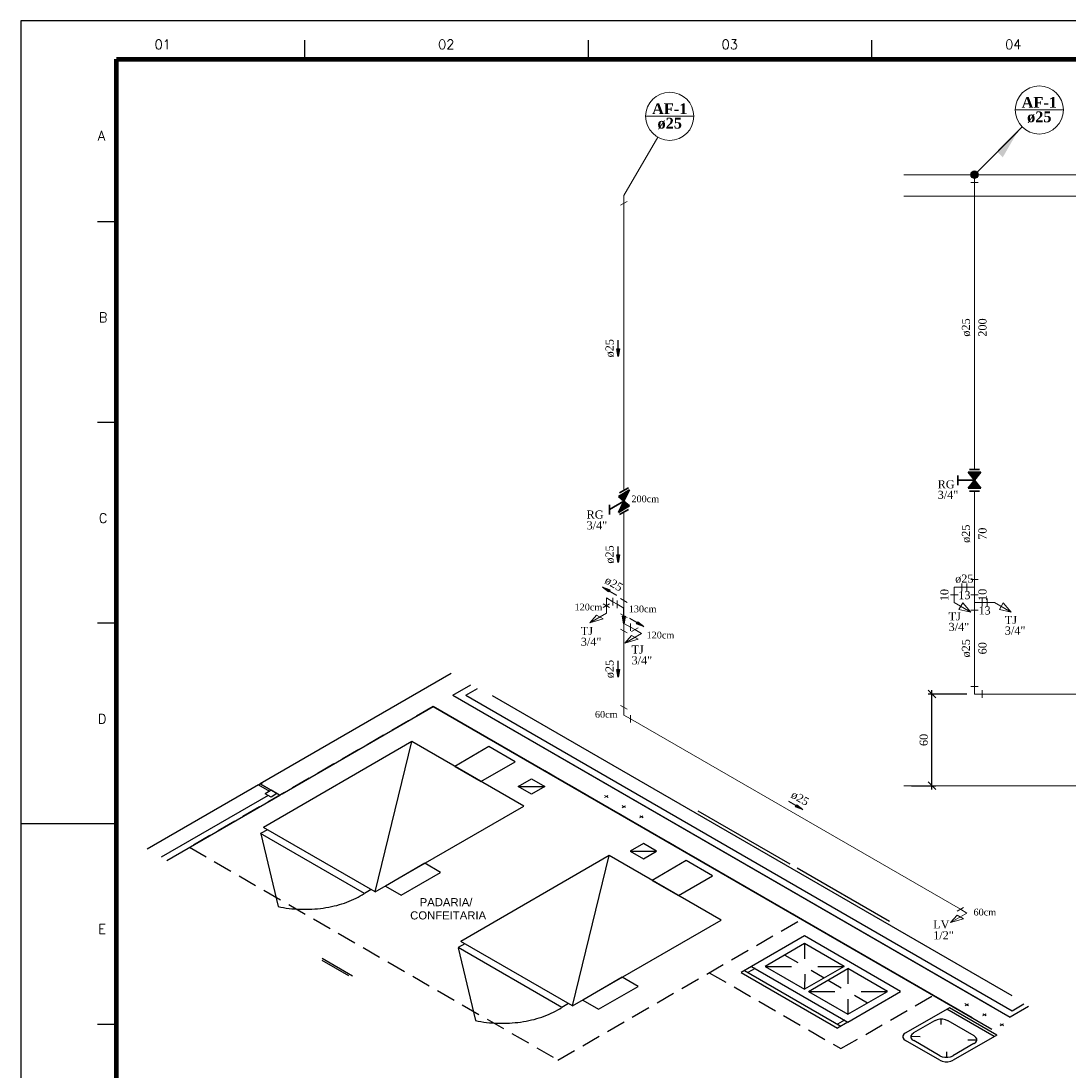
# Model space of a CAD drawing. Header units: millimetres. Extents: x 335 to 91625, y -1 to 84.
# Tile 5 of 38: x 335 to 363, y 56 to 84. Entities that reach past the tile are written whole.
import ezdxf

# ---------------------------------------------------------------- set-up
doc = ezdxf.new("R2010")
doc.units = ezdxf.units.MM
doc.header["$MEASUREMENT"] = 0
doc.linetypes.add('Dashed', pattern=[0.75, 0.5, -0.25])
for name, color, linetype, lineweight in [('AF-Colunas', 7, 'Continuous', 20), ('AF-Conexões detalhe', 7, 'Continuous', 20), ('AF-Indicação coluna', 5, 'Continuous', 20), ('AF-Sentido tubo', 7, 'Continuous', 20), ('AF-Textos coluna', 7, 'Continuous', 20), ('AF-Textos conexão', 7, 'Continuous', 20), ('AF-Textos tubo', 7, 'Continuous', 20), ('AF-Tubos detalhe', 5, 'Continuous', 20), ('DI-Eixos', 7, 'Continuous', 20), ('DI-Textos', 7, 'Continuous', 20), ('Simbolos', 1, 'Continuous', 30), ('SIMBOLOS INT', 8, 'Continuous', 5)]:
    doc.layers.add(name, color=color, linetype=linetype, lineweight=lineweight)
doc.layers.add('Margem', color=4, linetype='Continuous')
doc.styles.add('Arial', font='arial.ttf')
doc.styles.add('ROMANS', font='ROMANS')
doc.styles.add('TimesNewRoman', font='times.ttf')
doc.styles.add('TimesNewRomanN', font='timesbd.ttf')
doc.dimstyles.get("Standard").update_dxf_attribs({"dimtxt": 0.18, "dimasz": 0.18, "dimexe": 0.18, "dimexo": 0.0625, "dimgap": 0.09, "dimtad": 0, "dimtih": 1, "dimtoh": 1, "dimdec": 4, "dimzin": 0, "dimdsep": 46, "dimtxsty": 'Standard', "dimcen": 0.09, "dimadec": 0, "dimazin": 0, "dimtfac": 1, "dimtdec": 4, "dimtofl": 0, "dimtmove": 0, "dimatfit": 3, "dimfxl": 0, "dimtolj": 1, "dimtzin": 0, "dimarcsym": 0})
doc.dimstyles.new('UM_25.000000', dxfattribs={"dimtxt": 0.18, "dimasz": 0.2, "dimexe": 0.1, "dimexo": 0.2, "dimgap": 0, "dimtad": 1, "dimtih": 1, "dimtoh": 1, "dimdec": 1, "dimlfac": 25, "dimzin": 0, "dimdsep": 46, "dimtxsty": 'Standard', "dimblk": 'CLOSED', "dimblk1": 'CLOSED', "dimblk2": 'CLOSED', "dimcen": 0.09, "dimdle": 0.1, "dimadec": 1, "dimazin": 2, "dimtfac": 1, "dimtdec": 4, "dimtofl": 0, "dimtmove": 0, "dimatfit": 3, "dimldrblk": 'CLOSED', "dimfxl": 0, "dimtolj": 1, "dimarcsym": 0})

# ---------------------------------------------------------------- blocks, each defined once
blk = doc.blocks.new('_OBLIQUE')
at = {"color": 0, "linetype": 'ByBlock', "lineweight": -2}
blk.add_line((-0.5, -0.5), (0.5, 0.5), dxfattribs=at)
blk = doc.blocks.new('*D4')
at = {"color": 0, "lineweight": -2}
for p, q in [((359.189, 63.46), (359.189, 66.06)), ((360.106, 65.96), (359.089, 65.96)), ((358.657, 63.56), (359.289, 63.56))]:
    blk.add_line(p, q, dxfattribs=at)
at = {"layer": 'Defpoints', "color": 0}
for p in [(359.189, 65.96), (360.306, 65.96), (358.457, 63.56)]:
    blk.add_point(p, dxfattribs=at)
at = {"color": 0, "lineweight": -2, "xscale": 0.2, "yscale": 0.2, "zscale": 0.2}
for p, rotation in [((359.189, 65.96), 90), ((359.189, 63.56), 270)]:
    blk.add_blockref('_OBLIQUE', p, dxfattribs=dict(at, rotation=rotation))
at = {"color": 7, "insert": (358.978, 64.76), "char_height": 0.2118, "attachment_point": 5, "rotation": 90, "style": 'TimesNewRoman'}
blk.add_mtext('\\A1;60', dxfattribs=at)

msp = doc.modelspace()

# ---------------------------------------------------------------- hatches: boundary and pattern name
at = {"layer": 'AF-Colunas', "linetype": 'Continuous'}
msp.add_hatch(color=256, dxfattribs=at).paths.add_polyline_path([(360.9066, 80.1614), (361.048, 80.02), (361.437, 80.6918), (360.9066, 80.1614)])
at = {"layer": 'Simbolos', "linetype": 'Continuous'}
for points in [[(360.3045, 71.5604), (360.4735, 71.7704), (360.1375, 71.7704)], [(360.4735, 71.3504), (360.1375, 71.3504), (360.3045, 71.5604)], [(351.1231, 71.0126), (351.2694, 71.3071), (350.9784, 71.1391)], [(351.2694, 70.8871), (350.9784, 70.7191), (351.1231, 71.0126)]]:
    msp.add_hatch(color=256, dxfattribs=at).paths.add_polyline_path(points)

# ---------------------------------------------------------------- linework, layer by layer
at = {"color": 7}
for p, q in [((346.6041, 66.5026), (341.5941, 63.6096)), ((346.6401, 65.9286), (347.1191, 66.2056)), ((346.9801, 65.9306), (347.2871, 66.1086)), ((346.6401, 65.9286), (360.7581, 57.7776)), ((346.6401, 65.9286), (361.2411, 57.4986)), ((346.9801, 65.9306), (361.2881, 57.6696)), ((347.6711, 65.9276), (361.2851, 58.0676)), ((342.1731, 63.3506), (346.1281, 65.6336)), ((346.1281, 65.6336), (360.7631, 57.1836)), ((360.2461, 57.4826), (346.1281, 65.6336)), ((341.5501, 63.5846), (338.6391, 61.9036)), ((341.5501, 63.5846), (341.6591, 63.6476)), ((341.5501, 63.5846), (341.8411, 63.4166)), ((341.6591, 63.6476), (341.5941, 63.6096)), ((341.5941, 63.6096), (342.1091, 63.3126)), ((342.1091, 63.3126), (341.5941, 63.6096)), ((341.8071, 63.3066), (339.0081, 61.6906)), ((339.1531, 61.6066), (342.1091, 63.3126)), ((341.8851, 63.4416), (341.7291, 63.3516)), ((341.8821, 63.2636), (341.7291, 63.3516)), ((341.8851, 63.4416), (341.8411, 63.4166)), ((342.0381, 63.3536), (341.8821, 63.2636)), ((342.0381, 63.3536), (341.8851, 63.4416)), ((341.8851, 63.4416), (342.1091, 63.3126)), ((342.1731, 63.3506), (342.1091, 63.3126)), ((342.1091, 63.3126), (342.1731, 63.3506)), ((355.4811, 61.5056), (353.0671, 62.8986)), ((358.0761, 60.0066), (355.6631, 61.4006)), ((355.8551, 59.4266), (354.8211, 58.8296)), ((356.8891, 58.8296), (355.8551, 59.4266)), ((355.8551, 59.4266), (355.8551, 59.0306)), ((355.3351, 59.1266), (355.6781, 58.9286)), ((344.0181, 58.5776), (343.2181, 59.0396)), ((343.9191, 58.5806), (343.2231, 58.9826)), ((354.4681, 58.8296), (354.1951, 58.6716)), ((354.1951, 58.6716), (356.7171, 57.2156)), ((354.2801, 58.7216), (356.8031, 57.2646)), ((354.5581, 58.7766), (354.3711, 58.6686)), ((354.8211, 58.8296), (355.5091, 58.8306)), ((354.8211, 58.8296), (355.8551, 58.2326)), ((356.8891, 58.8296), (355.8551, 58.2326)), ((355.8581, 58.6296), (355.8551, 58.2326)), ((355.9561, 58.1736), (356.9901, 58.7706)), ((356.0261, 58.7276), (356.3691, 58.5296)), ((356.2031, 58.8296), (356.8891, 58.8296)), ((358.0241, 58.1736), (356.9901, 58.7706)), ((356.9901, 58.7706), (356.9901, 58.3746)), ((356.4711, 58.4706), (356.8141, 58.2726)), ((355.9561, 58.1736), (356.6451, 58.1756)), ((355.9561, 58.1736), (356.9901, 57.5766)), ((356.9901, 57.5766), (358.0241, 58.1736)), ((357.1591, 58.0736), (357.5051, 57.8736)), ((357.3361, 58.1756), (358.0241, 58.1736)), ((356.9901, 57.9756), (356.9901, 57.5766)), ((361.7201, 57.7756), (361.2411, 57.4986)), ((361.2881, 57.6696), (361.5951, 57.8476)), ((356.9021, 57.4236), (356.7151, 57.3156)), ((356.9901, 57.3726), (356.7171, 57.2156))]:
    msp.add_line(p, q, dxfattribs=at)
at = {"color": 8}
for p, q in [((345.5721, 64.7156), (341.6821, 62.4696)), ((344.6101, 60.7796), (345.5721, 64.7156)), ((348.5001, 63.0246), (345.5721, 64.7156)), ((344.6101, 60.7796), (348.5001, 63.0246)), ((344.6101, 60.7796), (341.6821, 62.4696)), ((341.7861, 62.4096), (341.6101, 62.3076)), ((344.3301, 60.7376), (341.6101, 62.3076)), ((341.6151, 62.3046), (342.0701, 60.3986)), ((350.7421, 61.7306), (346.8531, 59.4846)), ((349.7811, 57.7946), (350.7421, 61.7306)), ((353.6701, 60.0396), (350.7421, 61.7306)), ((344.5071, 60.8396), (344.3301, 60.7376)), ((349.7811, 57.7946), (353.6701, 60.0396)), ((346.9571, 59.4246), (346.7801, 59.3226)), ((349.7811, 57.7946), (346.8531, 59.4846)), ((349.5001, 57.7526), (346.7801, 59.3226)), ((346.7851, 59.3196), (347.2401, 57.4136)), ((349.6771, 57.8546), (349.5001, 57.7526)), ((359.6481, 57.7466), (358.5081, 57.0876)), ((360.8871, 57.0306), (359.6481, 57.7466)), ((360.8171, 56.9906), (359.5781, 57.7056)), ((359.2581, 57.4076), (358.7051, 57.0876)), ((359.4351, 57.3056), (359.4351, 57.4496)), ((360.3001, 57.0096), (359.6121, 57.4076)), ((358.8821, 56.9856), (358.6401, 56.9906)), ((360.8871, 57.0306), (359.7471, 56.3726)), ((359.3991, 56.3726), (358.5001, 56.8916)), ((359.4011, 56.4906), (358.7131, 56.8886)), ((360.2921, 56.8106), (359.7391, 56.4906)), ((360.1291, 56.9106), (360.3701, 56.9096)), ((359.5701, 56.5886), (359.5751, 56.4506))]:
    msp.add_line(p, q, dxfattribs=at)
at = {"color": 7, "linetype": 'Dashed'}
for points in [[(346.1281, 65.6336), (339.7471, 61.9496), (349.3961, 56.3786), (355.7771, 60.0626)], [(353.3581, 58.6656), (356.8061, 56.6756), (359.2251, 58.0716), (346.1281, 65.6336)]]:
    msp.add_lwpolyline(points, dxfattribs=at)
at = {"color": 8}
for points in [[(347.3801, 63.6716), (348.2761, 64.1886), (347.5881, 64.5866), (346.6921, 64.0686), (347.3801, 63.6716)], [(352.5501, 60.6866), (353.4471, 61.2036), (352.7581, 61.6016), (351.8621, 61.0836), (352.5501, 60.6866)], [(346.3251, 61.2926), (345.9121, 61.5306), (344.8781, 60.9336), (345.2911, 60.6956), (346.3251, 61.2926)], [(351.4951, 58.3076), (351.0821, 58.5456), (350.0481, 57.9486), (350.4611, 57.7106), (351.4951, 58.3076)]]:
    msp.add_lwpolyline(points, close=True, dxfattribs=at)
at = {"color": 7}
for points in [[(348.3591, 63.5376), (348.7081, 63.7386), (349.0531, 63.5396), (348.7051, 63.3386), (348.3591, 63.5376), (349.0531, 63.5396)], [(351.2881, 61.8476), (351.6331, 61.6476), (351.9811, 61.8486), (351.6361, 62.0486), (351.2881, 61.8476), (351.9811, 61.8486)]]:
    msp.add_lwpolyline(points, dxfattribs=at)
at = {"color": 8}
for points in [[(342.0661, 60.3946), (342.1371, 60.3806), (342.2091, 60.3686), (342.2821, 60.3576), (342.3551, 60.3476), (342.4291, 60.3406), (342.5041, 60.3346), (342.5781, 60.3296), (342.6531, 60.3266), (342.7281, 60.3246), (342.8041, 60.3256), (342.8791, 60.3266), (342.9541, 60.3306), (343.0281, 60.3346), (343.1021, 60.3416), (343.1761, 60.3496), (343.2501, 60.3586), (343.3221, 60.3696), (343.3941, 60.3826), (343.4651, 60.3966), (343.5351, 60.4116), (343.6051, 60.4286), (343.6731, 60.4476), (343.7391, 60.4676), (343.8051, 60.4886), (343.8691, 60.5106), (343.9321, 60.5346), (343.9931, 60.5606), (344.0521, 60.5866), (344.1101, 60.6146), (344.1661, 60.6436), (344.2201, 60.6736), (344.2721, 60.7046), (344.3221, 60.7366)], [(347.2361, 57.4096), (347.3071, 57.3956), (347.3791, 57.3836), (347.4521, 57.3726), (347.5261, 57.3626), (347.6001, 57.3556), (347.6741, 57.3496), (347.7491, 57.3446), (347.8241, 57.3416), (347.8991, 57.3396), (347.9741, 57.3406), (348.0491, 57.3416), (348.1241, 57.3456), (348.1981, 57.3496), (348.2731, 57.3566), (348.3461, 57.3646), (348.4201, 57.3736), (348.4921, 57.3846), (348.5641, 57.3976), (348.6351, 57.4116), (348.7061, 57.4266), (348.7751, 57.4436), (348.8431, 57.4626), (348.9091, 57.4826), (348.9751, 57.5036), (349.0391, 57.5256), (349.1021, 57.5496), (349.1631, 57.5756), (349.2221, 57.6016), (349.2801, 57.6296), (349.3361, 57.6586), (349.3901, 57.6886), (349.4421, 57.7196), (349.4931, 57.7516)], [(359.6071, 57.4056), (359.5461, 57.4306), (359.4731, 57.4446), (359.3971, 57.4446), (359.3241, 57.4306), (359.2631, 57.4056)], [(358.5011, 57.0916), (358.4571, 57.0556), (358.4331, 57.0146), (358.4331, 56.9696), (358.4571, 56.9286), (358.5021, 56.8926)], [(358.7091, 57.0856), (358.6651, 57.0496), (358.6411, 57.0086), (358.6411, 56.9636), (358.6651, 56.9226), (358.7091, 56.8866)], [(360.2961, 56.8086), (360.3411, 56.8446), (360.3641, 56.8856), (360.3641, 56.9306), (360.3411, 56.9716), (360.2961, 57.0076)], [(359.3981, 56.4886), (359.4601, 56.4636), (359.5321, 56.4496), (359.6081, 56.4496), (359.6811, 56.4636), (359.7431, 56.4886)], [(359.4001, 56.3736), (359.4621, 56.3476), (359.5351, 56.3346), (359.6111, 56.3346), (359.6831, 56.3476), (359.7451, 56.3736)]]:
    msp.add_lwpolyline(points, dxfattribs=at)
at = {"color": 7}
msp.add_lwpolyline([(355.8501, 59.6276), (354.4681, 58.8296), (356.9901, 57.3726), (358.3721, 58.1706), (355.8501, 59.6276)], close=True, dxfattribs=at)
at = {"layer": 'AF-Colunas', "linetype": 'Continuous'}
for p, q in [((360.3763, 79.6311), (361.437, 80.6918)), ((360.3055, 79.5604), (360.3055, 79.3604)), ((360.2055, 79.3604), (360.4055, 79.3604)), ((351.1239, 79.0131), (351.1239, 78.8131)), ((351.0373, 78.7631), (351.2105, 78.8631))]:
    msp.add_line(p, q, dxfattribs=at)
at = {"layer": 'AF-Colunas', "linetype": 'Continuous', "const_width": 0.1}
msp.add_lwpolyline([(360.3555, 79.5604, 1), (360.2555, 79.5604, 1)], format="xyb", close=True, dxfattribs=at)
at = {"layer": 'AF-Colunas', "linetype": 'Continuous'}
msp.add_circle((360.3055, 79.5604), 0.1, dxfattribs=at)
at = {"layer": 'AF-Conexões detalhe', "linetype": 'Continuous'}
for p, q in [((359.7746, 68.7604), (359.9746, 68.7604)), ((359.7746, 68.7604), (359.7746, 68.5604)), ((359.9746, 68.8604), (359.9746, 68.6604)), ((360.1055, 68.8604), (360.1055, 68.6604)), ((360.3055, 68.7604), (360.1055, 68.7604)), ((360.2055, 68.9604), (360.4055, 68.9604)), ((360.3055, 68.7604), (360.3055, 68.9604)), ((360.3055, 68.7604), (360.3055, 68.5604)), ((350.6641, 68.4786), (350.8373, 68.3786)), ((350.6641, 68.4786), (350.6641, 68.2786)), ((350.8373, 68.4786), (350.8373, 68.2786)), ((359.6746, 68.5604), (359.8746, 68.5604)), ((359.6746, 68.5604), (359.8746, 68.5604)), ((359.7746, 68.3604), (359.7746, 68.5604)), ((360.2055, 68.5604), (360.4055, 68.5604)), ((360.2055, 68.5604), (360.4055, 68.5604)), ((360.3055, 68.3604), (360.3055, 68.5604)), ((350.7507, 68.2286), (350.5775, 68.3286)), ((350.5775, 68.2286), (350.7507, 68.3286)), ((350.6641, 68.0786), (350.6641, 68.2786)), ((350.9507, 68.4131), (350.9507, 68.2131)), ((351.1239, 68.2131), (350.9507, 68.3131)), ((351.2105, 68.3631), (351.0373, 68.4631)), ((351.1239, 68.2131), (351.1239, 68.4131)), ((351.1239, 68.2131), (351.1239, 68.0131)), ((359.7746, 68.3604), (360.2076, 68.1104)), ((359.9978, 68.347), (359.8978, 68.1738)), ((359.9978, 68.347), (360.2076, 68.1104)), ((360.3055, 68.3604), (360.5055, 68.3604)), ((360.3055, 68.3604), (360.3055, 68.1604)), ((360.5055, 68.4604), (360.5055, 68.2604)), ((360.634, 68.4604), (360.634, 68.2604)), ((360.834, 68.3604), (360.634, 68.3604)), ((360.834, 68.3604), (361.267, 68.1104)), ((361.0572, 68.347), (360.9572, 68.1738)), ((361.0572, 68.347), (361.267, 68.1104)), ((350.6641, 68.0786), (350.2311, 67.8286)), ((350.4043, 68.0286), (350.2311, 67.8286)), ((350.5775, 67.9286), (350.2311, 67.8286)), ((350.4043, 68.0286), (350.5775, 67.9286)), ((351.2105, 67.9631), (351.0373, 68.0631)), ((351.2105, 67.9631), (351.0373, 68.0631)), ((351.1239, 67.8131), (351.1239, 68.0131)), ((359.8978, 68.1738), (360.2076, 68.1104)), ((360.2055, 68.1604), (360.4055, 68.1604)), ((360.9572, 68.1738), (361.267, 68.1104)), ((351.2105, 67.5631), (351.0373, 67.6631)), ((351.1239, 67.8131), (351.2971, 67.7131)), ((351.1239, 67.8131), (351.1239, 67.6131)), ((351.2971, 67.8131), (351.2971, 67.6131)), ((351.3214, 67.5988), (351.4948, 67.6987)), ((351.5811, 67.5486), (351.4081, 67.6487)), ((351.5811, 67.5486), (351.1481, 67.2986)), ((351.3213, 67.4986), (351.1481, 67.2986)), ((351.4945, 67.3986), (351.1481, 67.2986)), ((351.3213, 67.4986), (351.4945, 67.3986)), ((360.2055, 66.1604), (360.4055, 66.1604)), ((360.3055, 65.9604), (360.3055, 66.1604)), ((360.5055, 66.0604), (360.5055, 65.8604)), ((360.3055, 65.9604), (360.5055, 65.9604)), ((351.2105, 65.5631), (351.0373, 65.6631)), ((351.1239, 65.4131), (351.1239, 65.6131)), ((351.1239, 65.4131), (351.2971, 65.3131)), ((351.2971, 65.4131), (351.2971, 65.2131)), ((360.1081, 60.2256), (359.6751, 59.9756)), ((359.8483, 60.2756), (360.0215, 60.3756)), ((360.1081, 60.2256), (359.9349, 60.3256)), ((359.8483, 60.1756), (359.6751, 59.9756)), ((360.0215, 60.0756), (359.6751, 59.9756)), ((359.8483, 60.1756), (360.0215, 60.0756))]:
    msp.add_line(p, q, dxfattribs=at)
at = {"layer": 'AF-Indicação coluna'}
for p, q in [((361.3726, 81.2575), (362.6326, 81.2575)), ((351.6939, 81.0916), (352.9539, 81.0916)), ((360.3055, 79.5604), (361.5572, 80.812)), ((351.1239, 79.0131), (352.0089, 80.546))]:
    msp.add_line(p, q, dxfattribs=at)
for centre in [(352.3239, 81.0916), (362.0026, 81.2575)]:
    msp.add_circle(centre, 0.63, dxfattribs=at)
at = {"layer": 'AF-Tubos detalhe'}
for p, q in [((360.3055, 79.3604), (360.3055, 71.8434)), ((351.1239, 78.8131), (351.1239, 71.2961)), ((360.3055, 71.2774), (360.3055, 68.9604)), ((351.1239, 70.7301), (351.1239, 68.4131)), ((360.1055, 68.7604), (359.9746, 68.7604)), ((350.9507, 68.3131), (350.8373, 68.3786)), ((360.5055, 68.3604), (360.634, 68.3604)), ((360.3055, 68.1604), (360.3055, 66.1604)), ((351.297, 67.7129), (351.408, 67.6488)), ((351.1239, 67.6131), (351.1239, 65.6131)), ((360.5055, 65.9604), (370.4801, 65.9604)), ((351.2971, 65.3131), (359.9349, 60.3256))]:
    msp.add_line(p, q, dxfattribs=at)
at = {"layer": 'DI-Eixos'}
for p, q in [((358.4569, 79.5604), (375.7928, 79.5604)), ((358.4569, 79.0004), (375.7928, 79.0004)), ((358.4569, 63.5604), (375.7928, 63.5604))]:
    msp.add_line(p, q, dxfattribs=at)
at = {"layer": 'Margem', "color": 1}
for p, q in [((482.8344, 83.5869), (335.3344, 83.5869)), ((335.3344, 83.5869), (335.3344, -0.5131)), ((342.7594, 83.0869), (342.7594, 82.5869)), ((350.1844, 83.0869), (350.1844, 82.5869)), ((357.6094, 83.0869), (357.6094, 82.5869)), ((337.8344, 78.3306), (337.3344, 78.3306)), ((337.8344, 73.0744), (337.3344, 73.0744)), ((337.8344, 67.8181), (337.3344, 67.8181)), ((337.8344, 62.5619), (335.3344, 62.5619)), ((337.8344, 57.3056), (337.3344, 57.3056))]:
    msp.add_line(p, q, dxfattribs=at)
at = {"layer": 'Margem', "lineweight": 100}
for p, q in [((337.8344, 82.5869), (481.8344, 82.5869)), ((337.8344, 0.4869), (337.8344, 82.5869))]:
    msp.add_line(p, q, dxfattribs=at)
at = {"layer": 'Simbolos'}
for p, q in [((360.4735, 71.7704), (360.1375, 71.7704)), ((360.1375, 71.7704), (360.3045, 71.5604)), ((360.4405, 71.8434), (360.1715, 71.8434)), ((360.4735, 71.7704), (360.3045, 71.5604)), ((359.8655, 71.6864), (359.8655, 71.4344)), ((360.3045, 71.5604), (359.8655, 71.5604)), ((360.1375, 71.3504), (360.3055, 71.5604)), ((360.4735, 71.3504), (360.3045, 71.5604)), ((351.2694, 71.3071), (350.9784, 71.1391)), ((351.2408, 71.3636), (351.0079, 71.2291)), ((351.2694, 71.3071), (351.1231, 71.0126)), ((360.4735, 71.3504), (360.1375, 71.3504)), ((360.4405, 71.2774), (360.1715, 71.2774)), ((351.1231, 71.0126), (350.7429, 70.7931)), ((350.9784, 71.1391), (351.1231, 71.0126)), ((350.9784, 70.7191), (351.1239, 71.0131)), ((351.2694, 70.8871), (351.1231, 71.0126)), ((350.7429, 70.9191), (350.7429, 70.6671)), ((351.2694, 70.8871), (350.9784, 70.7191)), ((351.2408, 70.7976), (351.0079, 70.6631))]:
    msp.add_line(p, q, dxfattribs=at)
at = {"layer": 'SIMBOLOS INT', "linetype": 'Continuous'}
for p, q in [((350.6641, 63.2786), (350.6171, 63.3056)), ((350.6641, 63.2786), (350.6171, 63.2516)), ((350.6641, 63.2786), (350.7061, 63.3026)), ((350.6641, 63.2786), (350.7081, 63.2526)), ((351.1241, 63.0126), (351.0771, 63.0396)), ((351.1241, 63.0126), (351.0771, 62.9856)), ((351.1241, 63.0126), (351.1651, 63.0366)), ((351.1241, 63.0126), (351.1681, 62.9876)), ((351.5811, 62.7486), (351.5341, 62.7216)), ((351.5811, 62.7486), (351.5371, 62.7746)), ((351.5811, 62.7486), (351.6231, 62.7726)), ((351.5811, 62.7486), (351.6301, 62.7206)), ((360.1081, 57.8256), (360.0561, 57.8556)), ((360.1081, 57.8256), (360.0611, 57.7986)), ((360.1081, 57.8256), (360.1501, 57.8496)), ((360.1081, 57.8256), (360.1521, 57.8006)), ((360.5651, 57.5616), (360.5181, 57.5346)), ((360.5651, 57.5616), (360.5241, 57.5856)), ((360.5651, 57.5616), (360.6071, 57.5856)), ((360.5651, 57.5616), (360.6071, 57.5376)), ((361.0231, 57.2976), (360.9761, 57.2706)), ((361.0231, 57.2976), (360.9811, 57.3216)), ((361.0231, 57.2976), (361.0641, 57.3216)), ((361.0231, 57.2976), (361.0721, 57.2696))]:
    msp.add_line(p, q, dxfattribs=at)

# ---------------------------------------------------------------- texts
at = {"line_spacing_factor": 0.798}
for s, insert, char_height, width, attachment_point, style in [('200cm', (351.3211, 70.9819), 0.1765, 1.453207, 7, 'TimesNewRoman'), ('120cm', (349.8321, 68.1489), 0.1765, 1.453207, 7, 'TimesNewRoman'), ('130cm', (351.2511, 68.0999), 0.1765, 1.453207, 7, 'TimesNewRoman'), ('120cm', (351.7181, 67.4149), 0.1765, 1.453207, 7, 'TimesNewRoman'), ('60cm', (350.3661, 65.3389), 0.1765, 1.185921, 7, 'TimesNewRoman'), ('PADARIA/', (346.4661, 60.4025), 0.2118, 2.712024, 8, 'Arial'), ('CONFEITARIA', (346.5211, 60.0565), 0.2118, 3.901012, 8, 'Arial'), ('60cm', (360.2801, 60.1609), 0.1765, 1.185921, 7, 'TimesNewRoman')]:
    msp.add_mtext(s, dxfattribs=dict(at, insert=insert, char_height=char_height, width=width, attachment_point=attachment_point, style=style))
at = {"layer": 'AF-Textos coluna', "char_height": 0.2824, "attachment_point": 8, "line_spacing_factor": 0.798, "style": 'TimesNewRomanN'}
for s, insert, width in [('AF-1', (362.0026, 81.3136), 1.675906), ('AF-1', (352.3241, 81.1478), 1.675906), ('ø25', (352.3241, 80.7528), 1.16634), ('ø25', (362.0026, 80.9186), 1.16634)]:
    msp.add_mtext(s, dxfattribs=dict(at, insert=insert, width=width))
at = {"layer": 'AF-Textos conexão', "char_height": 0.2118, "attachment_point": 7, "line_spacing_factor": 0.798, "style": 'TimesNewRoman'}
for s, insert, width in [('RG', (359.3416, 71.3453), 0.806813), ('3/4"', (359.3416, 71.0693), 0.98233), ('RG', (350.1471, 70.5545), 0.806813), ('3/4"', (350.1471, 70.2705), 0.98233), ('TJ', (359.6276, 67.8883), 0.580339), ('TJ', (361.0996, 67.7923), 0.580339), ('TJ', (349.9951, 67.5055), 0.580339), ('3/4"', (359.6276, 67.6113), 0.98233), ('3/4"', (361.0996, 67.5163), 0.98233), ('3/4"', (349.9951, 67.2215), 0.98233), ('TJ', (351.3241, 67.0195), 0.580339), ('3/4"', (351.3241, 66.7355), 0.98233), ('LV', (359.2231, 59.8205), 0.772842), ('1/2"', (359.2231, 59.5355), 0.98233)]:
    msp.add_mtext(s, dxfattribs=dict(at, insert=insert, width=width))
at = {"layer": 'AF-Textos tubo', "char_height": 0.2118, "width": 0.874755, "attachment_point": 8, "line_spacing_factor": 0.798, "style": 'TimesNewRoman'}
for insert, rotation in [((360.1997, 75.5604), 90.00021), ((350.8672, 75.0176), 90.00021), ((360.1997, 70.1604), 90.00021), ((350.8672, 69.6166), 90.00021), ((350.8021, 68.7492), 329.99993), ((360.1997, 67.1604), 90.00021), ((350.8672, 66.6166), 90.00021), ((355.6801, 63.1332), 329.99993)]:
    msp.add_mtext('ø25', dxfattribs=dict(at, insert=insert, rotation=rotation))
at = {"layer": 'AF-Textos tubo', "insert": (360.0406, 68.8663), "char_height": 0.2118, "width": 0.874755, "attachment_point": 8, "line_spacing_factor": 0.798, "style": 'TimesNewRoman'}
msp.add_mtext('ø25', dxfattribs=at)
at = {"layer": 'DI-Textos', "char_height": 0.2118, "attachment_point": 8, "rotation": 90.00021, "line_spacing_factor": 0.798, "style": 'TimesNewRoman'}
for s, insert, width in [('200', (360.6237, 75.5604), 0.874755), ('70', (360.6237, 70.1604), 0.58317), ('10', (359.6257, 68.5534), 0.58317), ('10', (360.6237, 68.5604), 0.58317), ('60', (360.6237, 67.1604), 0.58317)]:
    msp.add_mtext(s, dxfattribs=dict(at, insert=insert, width=width))
at = {"layer": 'DI-Textos', "char_height": 0.2118, "width": 0.58317, "attachment_point": 8, "line_spacing_factor": 0.798, "style": 'TimesNewRoman'}
for insert in [(360.0406, 68.4423), (360.5696, 68.0423)]:
    msp.add_mtext('13', dxfattribs=dict(at, insert=insert))
at = {"layer": 'Margem', "color": 1, "char_height": 0.25, "attachment_point": 8, "line_spacing_factor": 0.798, "style": 'ROMANS'}
for s, insert, width in [('01', (339.0469, 82.8499), 1.479069), ('02', (346.4719, 82.8499), 1.479069), ('03', (353.8969, 82.8499), 1.479069), ('04', (361.3219, 82.8499), 1.479069), ('A', (337.443, 80.4565), 0.888739), ('B', (337.4843, 75.7002), 0.888739), ('C', (337.4843, 70.444), 0.960097), ('D', (337.4607, 65.1877), 0.960097), ('E', (337.4607, 59.6838), 0.888739)]:
    msp.add_mtext(s, dxfattribs=dict(at, insert=insert, width=width))

# ---------------------------------------------------------------- dimensions: what is measured, and where the dimension line sits
dim = msp.add_linear_dim(base=(359.1894, 65.9604), p1=(358.4569, 63.5604), p2=(360.3055, 65.9604), angle=90, dimstyle='UM_25.000000', override={"dimtxt": 0.2118, "dimasz": 0.2, "dimexe": 0.1, "dimexo": 0.2, "dimtad": 1, "dimtih": 0, "dimtoh": 0, "dimdec": 1, "dimlfac": 25, "dimzin": 8, "dimtxsty": 'TimesNewRoman', "dimblk": 'OBLIQUE', "dimblk1": 'OBLIQUE', "dimblk2": 'OBLIQUE', "dimsah": 1, "dimdle": 0.1, "dimse1": 0, "dimse2": 0, "dimclrt": 7, "dimadec": 1, "dimazin": 3, "dimtmove": 2, "dimldrblk": 'OBLIQUE'})
dim.commit()
dim.dimension.update_dxf_attribs({"geometry": '*D4', "text_midpoint": (358.9776, 64.7604), "dimtype": 160, "text_rotation": 90})

# ---------------------------------------------------------------- leaders
at = {"layer": 'AF-Sentido tubo'}
for points in [[(350.9728, 74.8053), (350.9728, 75.2289)], [(350.9728, 69.4053), (350.9728, 69.8289)], [(350.5652, 68.7632), (350.9321, 68.5514)], [(351.1239, 67.8013), (351.1239, 68.2249)], [(351.6426, 67.7267), (351.276, 67.9388)], [(350.9728, 66.4053), (350.9728, 66.8289)], [(355.8106, 62.936), (355.4437, 63.1478)]]:
    msp.add_leader(points, dimstyle='Standard', override={"dimasz": 0.2, "dimldrblk": 'CLOSED'}, dxfattribs=at)

doc.saveas('drawing.dxf')
